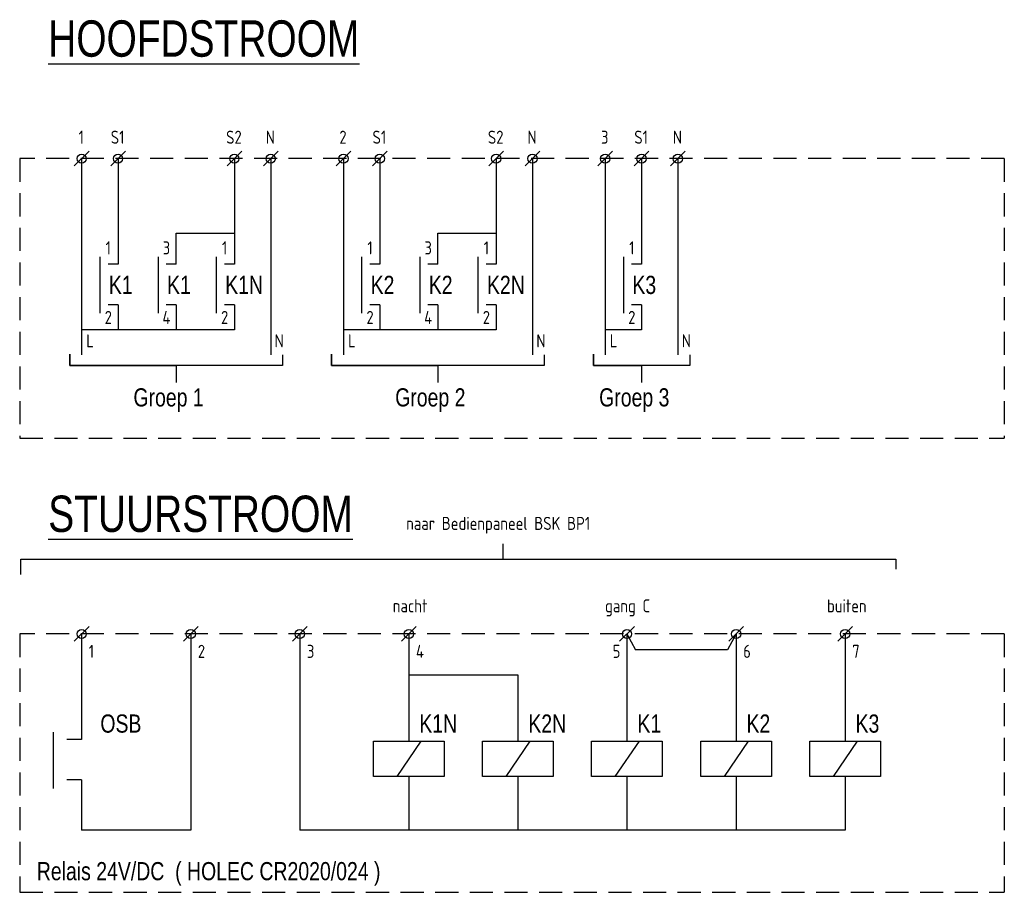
# Model space of a CAD drawing. Header units: millimetres. Extents: x -31842 to 195000, y -27609 to 95000.
# Tile 1 of 21: x -31078 to -17537, y -18357 to -6356. Entities that reach past the tile are written whole.
import ezdxf
from ezdxf.enums import TextEntityAlignment as Align

# ---------------------------------------------------------------- set-up
doc = ezdxf.new("R2010")
doc.units = ezdxf.units.MM
doc.header["$LTSCALE"] = 100
doc.linetypes.add('HIDDEN', pattern=[9.525, 6.35, -3.175])
doc.layers.add('EL$1--_', color=3, linetype='Continuous')
doc.layers.add('INST', color=1, linetype='Continuous')
doc.styles.add('ISO18', font='ISO', dxfattribs={"width": 0.9, "height": 1.8})
doc.styles.add('SMAL', font='B-GBP.SHX', dxfattribs={"width": 0.8})

# ---------------------------------------------------------------- blocks, each defined once
blk = doc.blocks.new('X-KLEM')
at = {"layer": 'INST'}
blk.add_line((-1.01, -1.01), (1.01, 1.01), dxfattribs=at)
blk.add_circle((0, 0), 0.638, dxfattribs=at)

msp = doc.modelspace()

# ---------------------------------------------------------------- linework, layer by layer
at = {"layer": 'EL$1--_', "color": 10, "linetype": 'HIDDEN', "ltscale": 0.5}
for p, q in [((-31078, -8267), (-31078, -12112)), ((-17537, -8267), (-31078, -8267)), ((-17537, -8267), (-17537, -12112)), ((-31078, -12112), (-17537, -12112)), ((-31078, -14804), (-31078, -18357)), ((-17537, -14804), (-31078, -14804)), ((-17537, -14804), (-17537, -18357)), ((-31078, -18357), (-17537, -18357))]:
    msp.add_line(p, q, dxfattribs=at)
at = {"layer": 'EL$1--_'}
for points in [[(-30226, -8267), (-30226, -10967)], [(-29726, -8267), (-29726, -9719)], [(-28126, -8267), (-28126, -9719)], [(-27626, -8267), (-27626, -10966)], [(-26626, -8267), (-26626, -10967)], [(-26126, -8267), (-26126, -9719)], [(-24526, -8267), (-24526, -9719)], [(-24026, -8267), (-24026, -10966)], [(-23026, -8267), (-23026, -10967)], [(-22526, -8267), (-22526, -9719)], [(-22026, -8267), (-22026, -10966)], [(-28926, -9719), (-28926, -9291), (-28126, -9291)], [(-25326, -9719), (-25326, -9291), (-24526, -9291)], [(-29976, -9619), (-29976, -10390)], [(-29176, -9619), (-29176, -10390)], [(-28376, -9619), (-28376, -10390)], [(-26376, -9619), (-26376, -10390)], [(-25576, -9619), (-25576, -10390)], [(-24776, -9619), (-24776, -10390)], [(-22776, -9619), (-22776, -10390)], [(-29726, -10276), (-29726, -10621)], [(-28926, -10276), (-28926, -10621)], [(-28126, -10276), (-28126, -10621)], [(-26126, -10276), (-26126, -10621)], [(-25326, -10276), (-25326, -10621)], [(-24526, -10276), (-24526, -10621)], [(-22526, -10276), (-22526, -10621)], [(-28126, -10621), (-30226, -10621)], [(-24526, -10621), (-26626, -10621)], [(-22526, -10621), (-23026, -10621)], [(-24431, -13774), (-24431, -13566)], [(-31061, -13984), (-31061, -13774), (-19030, -13774), (-19030, -13914)], [(-30226, -14804), (-30226, -16255)], [(-28726, -14804), (-28726, -17503)], [(-27226, -14804), (-27226, -17503)], [(-25726, -14804), (-25726, -16276)], [(-22726, -14804), (-22726, -16276)], [(-22726, -14804), (-22608, -15024)], [(-21226, -14804), (-21343, -15024)], [(-21226, -14804), (-21226, -16276)], [(-19726, -14804), (-19726, -16276)], [(-21343, -15024), (-22608, -15024)], [(-25726, -15366), (-24226, -15366)], [(-24226, -15366), (-24226, -16276)], [(-30618, -16155), (-30618, -16927)], [(-25560, -16276), (-25891, -16762)], [(-24060, -16276), (-24391, -16762)], [(-22560, -16276), (-22891, -16762)], [(-21060, -16276), (-21391, -16762)], [(-19560, -16276), (-19891, -16762)], [(-25726, -16762), (-25726, -17503)], [(-24226, -16762), (-24226, -17503)], [(-22726, -16762), (-22726, -17503)], [(-21226, -16762), (-21226, -17503)], [(-19726, -16762), (-19726, -17503)], [(-30226, -16812), (-30226, -17503)], [(-19726, -17503), (-27226, -17503)]]:
    msp.add_lwpolyline(points, dxfattribs=at)
at = {"layer": 'EL$1--_', "color": 7}
for points in [[(-29726, -9719), (-29863, -9719)], [(-28926, -9719), (-29063, -9719)], [(-28126, -9719), (-28263, -9719)], [(-26126, -9719), (-26263, -9719)], [(-25326, -9719), (-25463, -9719)], [(-24526, -9719), (-24663, -9719)], [(-22526, -9719), (-22663, -9719)], [(-29726, -10276), (-29863, -10276)], [(-28926, -10276), (-29063, -10276)], [(-28126, -10276), (-28263, -10276)], [(-26126, -10276), (-26263, -10276)], [(-25326, -10276), (-25463, -10276)], [(-24526, -10276), (-24663, -10276)], [(-22526, -10276), (-22663, -10276)], [(-30226, -16255), (-30429, -16255)], [(-30226, -16812), (-30429, -16812)], [(-28726, -17503), (-30226, -17503)]]:
    msp.add_lwpolyline(points, dxfattribs=at)
at = {"layer": 'EL$1--_', "color": 1}
for points in [[(-27464, -10965), (-27464, -11110), (-30388, -11110), (-30388, -10958), (-30388, -11110), (-28926, -11110), (-28926, -11347)], [(-23864, -10965), (-23864, -11110), (-26788, -11110), (-26788, -10958), (-26788, -11110), (-25326, -11110), (-25326, -11347)], [(-21864, -10965), (-21864, -11110), (-23188, -11110), (-23188, -10958), (-23188, -11110), (-22526, -11110), (-22526, -11347)]]:
    msp.add_lwpolyline(points, dxfattribs=at)
at = {"layer": 'EL$1--_'}
for points in [[(-26212, -16276), (-25240, -16276), (-25240, -16762), (-26212, -16762)], [(-24712, -16276), (-23740, -16276), (-23740, -16762), (-24712, -16762)], [(-23212, -16276), (-22240, -16276), (-22240, -16762), (-23212, -16762)], [(-21712, -16276), (-20740, -16276), (-20740, -16762), (-21712, -16762)], [(-20212, -16276), (-19240, -16276), (-19240, -16762), (-20212, -16762)]]:
    msp.add_lwpolyline(points, close=True, dxfattribs=at)

# ---------------------------------------------------------------- block references
at = {"layer": 'EL$1--_', "xscale": 100, "yscale": 100, "zscale": 100, "rotation": 180}
for p in [(-30226, -8267), (-29726, -8267), (-28126, -8267), (-27626, -8267), (-26626, -8267), (-26126, -8267), (-24526, -8267), (-24026, -8267), (-23026, -8267), (-22526, -8267), (-22026, -8267), (-30226, -14804), (-28726, -14804), (-27226, -14804), (-25726, -14804), (-22726, -14804), (-21226, -14804), (-19726, -14804)]:
    msp.add_blockref('X-KLEM', p, dxfattribs=at)

# ---------------------------------------------------------------- texts
at = {"layer": 'EL$1--_', "color": 4, "style": 'SMAL', "width": 0.8}
for s, p in [('%%UHOOFDSTROOM', (-30686, -6865)), ('%%USTUURSTROOM', (-30686, -13401))]:
    msp.add_text(s, height=500, dxfattribs=at).set_placement(p)
at = {"layer": 'EL$1--_', "style": 'ISO18', "width": 0.9}
for s, p in [('1', (-30232, -8062)), ('S1', (-29732, -8062)), ('S2', (-28132, -8062)), ('N', (-27632, -8062)), ('2', (-26632, -8062)), ('S1', (-26132, -8062)), ('S2', (-24532, -8062)), ('N', (-24032, -8062)), ('3', (-23032, -8062)), ('S1', (-22532, -8062)), ('N', (-22032, -8062)), ('1', (-29860, -9584)), ('3', (-29060, -9584)), ('1', (-28260, -9584)), ('1', (-26260, -9584)), ('3', (-25460, -9584)), ('1', (-24660, -9584)), ('1', (-22660, -9584)), ('2', (-29860, -10541)), ('4', (-29060, -10541)), ('2', (-28260, -10541)), ('2', (-26260, -10541)), ('4', (-25460, -10541)), ('2', (-24660, -10541)), ('2', (-22660, -10541)), ('L', (-30110, -10862)), ('N', (-27510, -10862)), ('L', (-26510, -10862)), ('N', (-23910, -10862)), ('L', (-22910, -10862)), ('N', (-21910, -10862)), ('naar Bedienpaneel BSK BP1', (-24498, -13373)), ('nacht', (-25709, -14507)), ('gang C', (-22718, -14507)), ('buiten', (-19703, -14507))]:
    msp.add_text(s, height=180, dxfattribs=at).set_placement(p, align=Align.CENTER)
at = {"layer": 'EL$1--_'}
for s, height, style, width, p in [('K1', 250, 'SMAL', 0.8, (-29852, -10128)), ('K1', 250, 'SMAL', 0.8, (-29052, -10128)), ('K1N', 250, 'SMAL', 0.8, (-28252, -10128)), ('K2', 250, 'SMAL', 0.8, (-26252, -10128)), ('K2', 250, 'SMAL', 0.8, (-25452, -10128)), ('K2N', 250, 'SMAL', 0.8, (-24652, -10128)), ('K3', 250, 'SMAL', 0.8, (-22652, -10128)), ('Groep 1', 250, 'SMAL', 0.8, (-29514, -11675)), ('Groep 2', 250, 'SMAL', 0.8, (-25914, -11675)), ('Groep 3', 250, 'SMAL', 0.8, (-23109, -11675)), ('1', 180, 'ISO18', 0.9, (-30128, -15133)), ('2', 180, 'ISO18', 0.9, (-28628, -15133)), ('3', 180, 'ISO18', 0.9, (-27128, -15133)), ('4', 180, 'ISO18', 0.9, (-25628, -15133)), ('5', 180, 'ISO18', 0.9, (-22923, -15133)), ('6', 180, 'ISO18', 0.9, (-21128, -15133)), ('7', 180, 'ISO18', 0.9, (-19628, -15133)), ('OSB', 250, 'SMAL', 0.8, (-29969, -16161)), ('K1N', 250, 'SMAL', 0.8, (-25583, -16161)), ('K2N', 250, 'SMAL', 0.8, (-24083, -16161)), ('K1', 250, 'SMAL', 0.8, (-22583, -16161)), ('K2', 250, 'SMAL', 0.8, (-21083, -16161)), ('K3', 250, 'SMAL', 0.8, (-19583, -16161)), ('Relais 24V/DC  ( HOLEC CR2020/024 )', 250, 'SMAL', 0.8, (-30843, -18191))]:
    msp.add_text(s, height=height, dxfattribs=dict(at, style=style, width=width)).set_placement(p)

doc.saveas('drawing.dxf')
